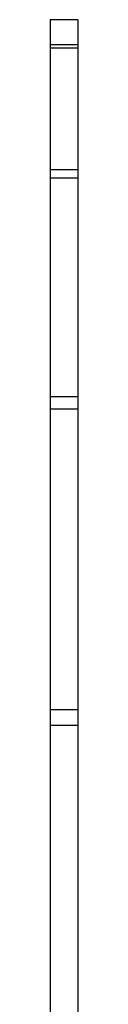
# Paper-space layout '_Frontal' of a CAD drawing. Header units: inches. Extents: x -0.5 to 3.7, y -6.4 to 5.5.
# Tile 5 of 5: x 2.656 to 2.756, y 1.916 to 5.463. Entities that reach past the tile are written whole.
import ezdxf

# ---------------------------------------------------------------- set-up
doc = ezdxf.new("R2010")
doc.units = ezdxf.units.IN
doc.header["$MEASUREMENT"] = 0

psp = doc.layouts.new('_Frontal')

# ---------------------------------------------------------------- linework, layer by layer
at = {"color": 7, "linetype": 'Continuous', "lineweight": 25}
for p, q in [((2.7559, 5.4631), (2.6559, 5.4631)), ((2.6559, 5.4631), (2.6559, -6.3624)), ((2.7559, 5.4631), (2.7559, -6.3624)), ((2.6559, 5.3741), (2.7559, 5.3741)), ((2.6559, 5.3623), (2.7559, 5.3623)), ((2.6559, 4.9229), (2.7559, 4.9229)), ((2.6559, 4.894), (2.7559, 4.894)), ((2.6559, 4.1056), (2.7559, 4.1056)), ((2.6559, 4.0615), (2.7559, 4.0615)), ((2.6559, 2.9779), (2.7559, 2.9779)), ((2.6559, 2.9216), (2.7559, 2.9216))]:
    psp.add_line(p, q, dxfattribs=at)

doc.saveas('drawing.dxf')
